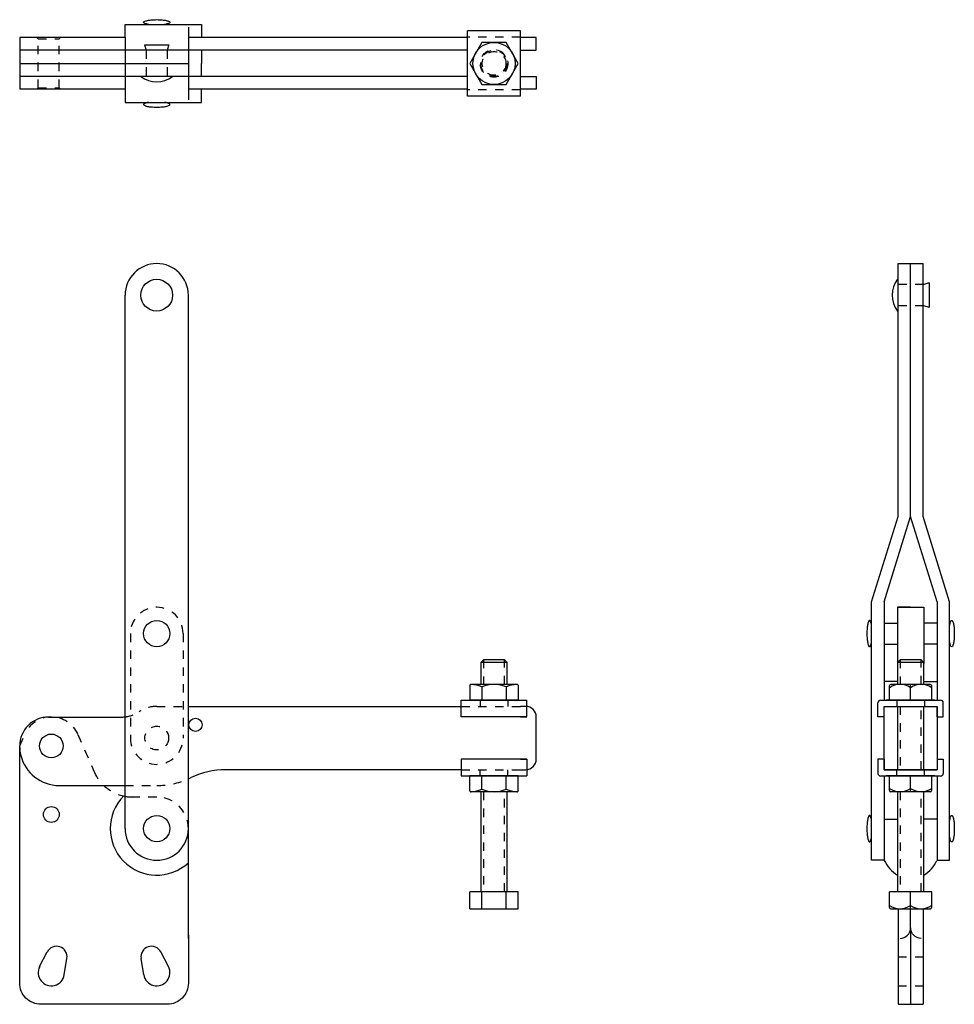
# Model space of a CAD drawing. Extents: x 36.4 to 47.4, y 0.1 to 11.7.
import ezdxf

# ---------------------------------------------------------------- set-up
doc = ezdxf.new("R2010")
doc.units = 0
doc.header["$LTSCALE"] = 0.3
doc.header["$MEASUREMENT"] = 0
doc.linetypes.add('HIDDEN', pattern=[0.375, 0.25, -0.125])
doc.layers.get('0').update_dxf_attribs({"linetype": 'CONTINUOUS'})
doc.layers.get('DEFPOINTS').update_dxf_attribs({"linetype": 'CONTINUOUS'})
for name, color, linetype in [('DIM', 7, 'CONTINUOUS'), ('HIDDEN', 7, 'HIDDEN'), ('OBJ', 1, 'CONTINUOUS')]:
    doc.layers.add(name, color=color, linetype=linetype)

msp = doc.modelspace()

# ---------------------------------------------------------------- linework, layer by layer
at = {"color": 7}
for p, q in [((38.354, 11.666), (38.51, 11.666)), ((38.51, 11.666), (38.51, 11.51)), ((41.834, 11.454), (41.69, 11.204)), ((42.123, 11.454), (41.834, 11.454)), ((42.267, 11.204), (42.123, 11.454)), ((38.51, 11.36), (38.51, 11.204)), ((38.51, 11.048), (38.51, 11.204)), ((41.69, 11.204), (41.834, 10.954)), ((42.123, 10.954), (42.267, 11.204)), ((38.51, 10.742), (38.51, 10.898)), ((41.834, 10.954), (42.123, 10.954)), ((38.354, 10.742), (38.51, 10.742)), ((36.354, 3.006), (36.354, 3.113))]:
    msp.add_line(p, q, dxfattribs=at)
at = {"color": 7, "linetype": 'HIDDEN'}
for p, q in [((37.979, 3.582), (38.354, 3.582)), ((36.354, 3.113), (36.413, 3.249)), ((37.044, 3.249), (37.236, 2.808)), ((37.604, 2.644), (37.979, 2.644)), ((37.979, 2.508), (37.694, 2.508))]:
    msp.add_line(p, q, dxfattribs=at)
at = {"color": 7, "linetype": 'Continuous'}
for p, q in [((36.354, 0.832), (36.354, 3.006)), ((36.822, 2.644), (37.428, 2.644)), ((37.604, 2.133), (37.604, 2.585)), ((38.354, 2.133), (38.354, 2.324)), ((38.354, 0.982), (38.354, 2.133)), ((38.354, 0.832), (38.354, 0.982))]:
    msp.add_line(p, q, dxfattribs=at)
at = {"color": 7}
for points in [[(37.604, 11.517), (37.604, 11.666), (38.354, 11.666)], [(41.666, 11.51), (38.354, 11.51)], [(42.291, 11.36), (42.479, 11.36), (42.479, 11.51), (42.291, 11.51)], [(42.291, 11.048), (42.479, 11.048), (42.479, 10.898), (42.291, 10.898)], [(37.604, 10.892), (37.604, 10.742), (38.354, 10.742)], [(41.666, 10.898), (38.354, 10.898)], [(46.607, 2.757), (46.607, 1.758), (46.457, 1.758), (46.457, 4.82)], [(46.607, 4.82), (46.607, 3.656)], [(47.232, 2.757), (47.232, 1.758), (47.381, 1.758), (47.381, 4.82)], [(47.232, 4.82), (47.232, 3.656)], [(46.919, 4.758), (46.763, 4.758)], [(37.604, 2.585), (37.604, 4.445)], [(38.354, 2.324), (38.354, 4.445)], [(46.763, 3.877), (46.607, 3.877)], [(47.075, 3.877), (47.232, 3.877)], [(38.354, 3.582), (41.591, 3.582)], [(36.697, 3.456), (37.577, 3.456)], [(37.428, 2.644), (37.604, 2.644)], [(46.607, 2.244), (46.763, 2.244)], [(47.232, 2.244), (47.075, 2.244)]]:
    msp.add_lwpolyline(points, dxfattribs=at)
for points in [[(41.666, 11.36), (38.255, 11.36), (37.604, 11.36, 0.414214)], [(41.666, 11.048), (38.255, 11.048), (37.604, 11.048, -0.414214)], [(42.291, 2.832), (42.354, 2.832, 0.414214), (42.479, 2.957), (42.479, 3.457, 0.414214), (42.354, 3.582), (42.291, 3.582)], [(41.591, 2.832), (38.796, 2.832, 0.113182), (38.387, 2.738, 0.113182)], [(46.794, 0.832, 0.414214), (46.919, 0.957), (46.919, 1.182)], [(47.044, 0.832, -0.414214), (46.919, 0.957)], [(38.354, 0.87), (38.354, 0.301, -0.414214), (38.104, 0.051), (36.604, 0.051, -0.414214), (36.354, 0.301)]]:
    msp.add_lwpolyline(points, format="xyb", dxfattribs=at)
msp.add_lwpolyline([(47.082, 2.832), (46.756, 2.832), (46.607, 2.832), (46.607, 3.582), (46.756, 3.582), (47.082, 3.582), (47.232, 3.582), (47.232, 2.832)], close=True, dxfattribs=at)
at = {"color": 7, "linetype": 'Continuous'}
msp.add_lwpolyline([(36.697, 3.456, 0.414214), (36.354, 3.113, 0.414214)], format="xyb", dxfattribs=at)
at = {"color": 7}
for centre, radius in [((37.979, 4.445), 0.156), ((38.439, 3.363), 0.0783), ((37.979, 2.133), 0.156)]:
    msp.add_circle(centre, radius, dxfattribs=at)
at = {"color": 7, "linetype": 'HIDDEN'}
for centre, radius, start, end in [((37.563, 3.831), 0.375, 276.174, 303.6263), ((37.979, 3.207), 0.375, 90, 123.6263), ((36.729, 3.113), 0.344, 23.4607, 156.5393), ((37.694, 3.008), 0.5, 203.4607, 226.6581), ((37.979, 3.582), 0.938, 270.0124, 293.5782), ((37.694, 3.008), 0.5, 226.6581, 259.5571), ((37.694, 3.008), 0.5, 259.5571, 270), ((37.979, 2.133), 0.375, 360, 90)]:
    msp.add_arc(centre, radius, start, end, dxfattribs=at)
at = {"color": 7}
for centre, radius, start, end in [((37.563, 3.831), 0.375, 270, 276.174), ((36.822, 3.113), 0.469, 180, 193.7471), ((37.979, 3.582), 0.938, 293.5782, 295.8419), ((36.729, 0.426), 0.156, 152.4676, 350.6625), ((37.979, 0.426), 0.156, 189.3375, 27.5324)]:
    msp.add_arc(centre, radius, start, end, dxfattribs=at)
at = {"color": 7, "linetype": 'Continuous'}
for centre, radius, start, end in [((36.822, 3.113), 0.469, 193.7471, 270.0124), ((37.979, 2.133), 0.375, 180, 0)]:
    msp.add_arc(centre, radius, start, end, dxfattribs=at)
at = {"layer": 'DEFPOINTS', "color": 7, "linetype": 'ByBlock'}
msp.add_point((42.291, 10.892), dxfattribs=at)
at = {"layer": 'DIM', "color": 7}
for p, q in [((38.354, 11.635), (38.354, 10.773)), ((37.604, 11.51), (36.354, 11.51)), ((36.557, 11.51), (36.572, 11.494)), ((36.838, 11.51), (36.822, 11.494)), ((37.604, 11.517), (37.604, 10.892)), ((37.604, 11.36), (36.354, 11.36)), ((37.833, 11.423), (38.124, 11.423)), ((37.833, 11.423), (37.854, 11.36)), ((38.124, 11.423), (38.104, 11.36)), ((36.354, 11.204), (38.354, 11.204)), ((37.604, 11.048), (36.354, 11.048)), ((37.604, 10.898), (36.354, 10.898)), ((36.557, 10.898), (36.572, 10.914)), ((36.838, 10.898), (36.822, 10.914)), ((46.77, 5.832), (46.77, 8.832)), ((46.77, 8.832), (47.069, 8.832)), ((46.919, 5.832), (46.919, 8.832)), ((47.069, 5.832), (47.069, 8.832)), ((47.138, 8.602), (47.075, 8.582)), ((47.138, 8.602), (47.138, 8.311)), ((37.604, 4.445), (37.604, 8.457)), ((38.354, 4.445), (38.354, 8.457)), ((47.138, 8.311), (47.075, 8.332)), ((46.457, 4.82), (46.77, 5.832)), ((46.607, 4.82), (46.919, 5.832)), ((47.232, 4.82), (46.919, 5.832)), ((47.381, 4.82), (47.069, 5.832)), ((46.763, 4.758), (46.763, 4.09)), ((46.763, 4.758), (46.919, 4.758)), ((46.919, 4.758), (47.075, 4.758)), ((47.075, 4.758), (47.075, 4.09)), ((46.607, 4.57), (46.763, 4.57)), ((47.232, 4.57), (47.075, 4.57)), ((46.607, 4.32), (46.763, 4.32)), ((47.232, 4.32), (47.075, 4.32)), ((36.59, 0.498), (36.68, 0.671)), ((36.883, 0.4), (36.914, 0.593)), ((37.824, 0.4), (37.793, 0.593)), ((38.117, 0.498), (38.027, 0.671))]:
    msp.add_line(p, q, dxfattribs=at)
at = {"layer": 'DIM'}
for p, q in [((36.354, 11.51), (36.354, 10.898)), ((46.772, 1.182), (46.772, 0.051)), ((47.066, 1.182), (47.066, 0.051)), ((46.919, 0.957), (46.919, 0.051)), ((36.354, 0.301), (36.354, 0.832)), ((46.772, 0.051), (47.066, 0.051))]:
    msp.add_line(p, q, dxfattribs=at)
at = {"layer": 'DIM', "color": 7, "linetype": 'HIDDEN'}
for p, q in [((36.572, 11.494), (36.822, 11.494)), ((36.572, 10.914), (36.572, 11.494)), ((36.822, 10.914), (36.822, 11.494)), ((37.854, 11.36), (37.854, 11.048)), ((38.104, 11.36), (38.104, 11.048)), ((36.572, 10.914), (36.822, 10.914)), ((47.075, 8.582), (46.763, 8.582)), ((47.075, 8.332), (46.763, 8.332)), ((37.666, 4.445), (37.666, 3.207)), ((38.291, 4.445), (38.291, 3.207)), ((46.772, 0.613), (47.066, 0.613)), ((46.772, 0.269), (47.066, 0.269))]:
    msp.add_line(p, q, dxfattribs=at)
at = {"layer": 'DIM', "color": 7}
for points in [[(37.822, 11.691, -0.287816), (37.828, 11.7, -0.063192), (37.868, 11.713, -0.028693), (37.914, 11.72, -0.020666), (37.979, 11.723, -0.020666), (38.043, 11.72, -0.028693), (38.089, 11.713, -0.063192), (38.129, 11.7, -0.287816), (38.135, 11.691, -0.287816), (38.129, 11.683, -0.063192), (38.089, 11.669, -0.010486), (38.072, 11.666, -0.020666)], [(37.885, 11.666, -0.010486), (37.868, 11.669, -0.063192), (37.828, 11.683, -0.287816), (37.822, 11.691, -0.287816)], [(37.885, 10.742, 0.010486), (37.868, 10.739, 0.063192), (37.828, 10.726, 0.287816), (37.822, 10.717, 0.287816)], [(37.822, 10.717, 0.287816), (37.828, 10.709, 0.063192), (37.868, 10.695, 0.028693), (37.914, 10.689, 0.020666), (37.979, 10.686, 0.020666), (38.043, 10.689, 0.028693), (38.089, 10.695, 0.063192), (38.129, 10.709, 0.287816), (38.135, 10.717, 0.287816), (38.129, 10.726, 0.063192), (38.089, 10.739, 0.010486), (38.072, 10.742, 0.020666)], [(46.432, 4.601, 0.287816), (46.423, 4.596, 0.063192), (46.41, 4.555, 0.028693), (46.403, 4.509, 0.020666), (46.401, 4.445, 0.020666), (46.403, 4.381, 0.028693), (46.41, 4.335, 0.063192), (46.423, 4.294, 0.287816), (46.432, 4.289, 0.287816), (46.44, 4.294, 0.063192), (46.454, 4.335, 0.010486), (46.457, 4.351, 0.020666)], [(46.457, 4.539, 0.010486), (46.454, 4.555, 0.063192), (46.44, 4.596, 0.287816), (46.432, 4.601, 0.287816)], [(47.406, 4.601, -0.287816), (47.415, 4.596, -0.063192), (47.428, 4.555, -0.028693), (47.435, 4.509, -0.020666), (47.437, 4.445, -0.020666), (47.435, 4.381, -0.028693), (47.428, 4.335, -0.063192), (47.415, 4.294, -0.287816), (47.406, 4.289, -0.287816), (47.398, 4.294, -0.063192), (47.384, 4.335, -0.010486), (47.381, 4.351, -0.020666)], [(47.381, 4.539, -0.010486), (47.384, 4.555, -0.063192), (47.398, 4.596, -0.287816), (47.406, 4.601, -0.287816)], [(46.432, 2.289, 0.287816), (46.423, 2.283, 0.063192), (46.41, 2.243, 0.028693), (46.403, 2.197, 0.020666), (46.401, 2.133, 0.020666), (46.403, 2.068, 0.028693), (46.41, 2.022, 0.063192), (46.423, 1.982, 0.287816), (46.432, 1.976, 0.287816), (46.44, 1.982, 0.063192), (46.454, 2.022, 0.010486), (46.457, 2.039, 0.020666)], [(46.457, 2.226, 0.010486), (46.454, 2.243, 0.063192), (46.44, 2.283, 0.287816), (46.432, 2.289, 0.287816)], [(47.406, 2.289, -0.287816), (47.415, 2.283, -0.063192), (47.428, 2.243, -0.028693), (47.435, 2.197, -0.020666), (47.437, 2.133, -0.020666), (47.435, 2.068, -0.028693), (47.428, 2.022, -0.063192), (47.415, 1.982, -0.287816), (47.406, 1.976, -0.287816), (47.398, 1.982, -0.063192), (47.384, 2.022, -0.010486), (47.381, 2.039, -0.020666)], [(47.381, 2.226, -0.010486), (47.384, 2.243, -0.063192), (47.398, 2.283, -0.287816), (47.406, 2.289, -0.287816)]]:
    msp.add_lwpolyline(points, format="xyb", dxfattribs=at)
for centre, radius in [((37.979, 8.457), 0.188), ((36.729, 3.113), 0.141), ((36.729, 2.3), 0.0938)]:
    msp.add_circle(centre, radius, dxfattribs=at)
at = {"layer": 'DIM', "color": 7, "linetype": 'HIDDEN'}
msp.add_circle((37.979, 3.207), 0.141, dxfattribs=at)
at = {"layer": 'DIM', "color": 7}
for centre, radius, start, end in [((37.979, 11.298), 0.313, 233.1301, 306.8699), ((37.979, 8.457), 0.375, 0, 180), ((47.013, 8.457), 0.313, 143.1301, 216.8699), ((37.979, 2.133), 0.551, 135.4112, 312.889), ((46.971, 1.923), 0.4, 204.491, 238.7053), ((46.867, 1.923), 0.4, 301.2947, 335.509), ((36.791, 0.613), 0.125, 350.6625, 152.4677), ((37.916, 0.613), 0.125, 27.5323, 189.3375)]:
    msp.add_arc(centre, radius, start, end, dxfattribs=at)
at = {"layer": 'DIM', "color": 7, "linetype": 'HIDDEN'}
for centre, start, end in [((37.979, 4.445), 0, 180), ((37.979, 3.207), 180, 0)]:
    msp.add_arc(centre, 0.312, start, end, dxfattribs=at)
at = {"layer": 'HIDDEN', "color": 7}
for p, q in [((42.291, 11.517), (41.666, 11.517)), ((42.291, 10.892), (41.666, 10.892)), ((41.854, 4.135), (41.854, 3.843)), ((42.104, 3.843), (42.104, 4.135)), ((46.794, 4.135), (46.794, 3.843)), ((47.044, 3.843), (47.044, 4.135)), ((41.815, 3.656), (41.815, 3.582)), ((42.143, 3.656), (42.143, 3.582)), ((46.755, 3.656), (46.755, 3.582)), ((47.083, 3.656), (47.083, 3.582)), ((41.591, 3.582), (42.366, 3.582)), ((46.794, 3.582), (46.794, 2.832)), ((47.044, 2.832), (47.044, 3.582)), ((41.591, 2.832), (42.366, 2.832)), ((41.815, 2.757), (41.815, 2.832)), ((42.143, 2.757), (42.143, 2.832)), ((46.755, 2.757), (46.755, 2.832)), ((47.083, 2.757), (47.083, 2.832)), ((41.854, 2.57), (41.854, 1.385)), ((42.104, 1.385), (42.104, 2.57)), ((46.794, 2.57), (46.794, 1.385)), ((47.044, 1.385), (47.044, 2.57))]:
    msp.add_line(p, q, dxfattribs=at)
for radius in [0.164, 0.156, 0.141]:
    msp.add_circle((41.979, 11.204), radius, dxfattribs=at)
at = {"layer": 'OBJ', "color": 7}
for p, q in [((41.666, 10.817), (41.666, 11.591)), ((42.291, 11.591), (41.666, 11.591)), ((41.666, 10.848), (41.666, 11.56)), ((42.291, 10.817), (42.291, 11.591)), ((42.291, 10.848), (42.291, 11.56)), ((41.834, 11.454), (41.69, 11.204)), ((42.123, 11.454), (41.834, 11.454)), ((42.267, 11.204), (42.123, 11.454)), ((41.69, 11.204), (41.834, 10.954)), ((42.123, 10.954), (42.267, 11.204)), ((41.834, 10.954), (42.123, 10.954)), ((42.291, 10.817), (41.666, 10.817)), ((41.854, 4.135), (41.822, 4.104)), ((41.822, 4.104), (41.822, 3.843)), ((42.135, 4.104), (41.822, 4.104)), ((42.104, 4.135), (41.854, 4.135)), ((42.104, 4.135), (42.135, 4.104)), ((42.135, 3.843), (42.135, 4.104)), ((46.794, 4.135), (46.763, 4.104)), ((46.763, 4.104), (46.763, 3.843)), ((47.075, 4.104), (46.763, 4.104)), ((47.044, 4.135), (46.794, 4.135)), ((47.044, 4.135), (47.075, 4.104)), ((47.075, 3.843), (47.075, 4.104)), ((41.69, 3.828), (41.69, 3.656)), ((42.252, 3.843), (41.705, 3.843)), ((41.834, 3.813), (41.834, 3.656)), ((42.123, 3.813), (42.123, 3.656)), ((42.267, 3.828), (42.267, 3.656)), ((46.669, 3.656), (46.669, 3.828)), ((46.919, 3.843), (46.685, 3.843)), ((47.153, 3.843), (46.919, 3.843)), ((46.919, 3.656), (46.919, 3.843)), ((47.169, 3.656), (47.169, 3.828)), ((41.591, 3.656), (42.366, 3.656)), ((41.591, 3.457), (41.591, 3.656)), ((42.267, 3.656), (41.69, 3.656)), ((42.366, 3.457), (42.366, 3.656)), ((46.532, 3.457), (46.532, 3.625)), ((46.563, 3.656), (47.275, 3.656)), ((47.208, 3.656), (46.63, 3.656)), ((47.306, 3.457), (47.306, 3.625)), ((46.607, 3.582), (47.232, 3.582)), ((46.607, 3.457), (46.607, 3.582)), ((46.763, 3.582), (46.763, 2.832)), ((47.075, 2.832), (47.075, 3.582)), ((47.232, 3.457), (47.232, 3.582)), ((42.366, 3.457), (41.591, 3.457)), ((41.666, 3.457), (41.591, 3.457)), ((42.291, 3.457), (42.366, 3.457)), ((46.607, 3.457), (46.532, 3.457)), ((47.232, 3.457), (47.306, 3.457)), ((42.366, 2.957), (41.591, 2.957)), ((41.666, 2.957), (41.591, 2.957)), ((41.591, 2.957), (41.591, 2.757)), ((42.291, 2.957), (42.366, 2.957)), ((42.366, 2.957), (42.366, 2.757)), ((46.607, 2.957), (46.532, 2.957)), ((46.532, 2.957), (46.532, 2.788)), ((46.607, 2.957), (46.607, 2.832)), ((47.232, 2.957), (47.306, 2.957)), ((47.232, 2.957), (47.232, 2.832)), ((47.306, 2.957), (47.306, 2.788)), ((46.607, 2.832), (47.232, 2.832)), ((41.591, 2.757), (42.366, 2.757)), ((42.267, 2.757), (41.69, 2.757)), ((41.69, 2.585), (41.69, 2.757)), ((41.834, 2.6), (41.834, 2.757)), ((42.123, 2.6), (42.123, 2.757)), ((42.267, 2.585), (42.267, 2.757)), ((46.563, 2.757), (47.275, 2.757)), ((47.208, 2.757), (46.63, 2.757)), ((46.669, 2.585), (46.669, 2.757)), ((46.919, 2.57), (46.919, 2.757)), ((47.169, 2.585), (47.169, 2.757)), ((42.252, 2.57), (41.705, 2.57)), ((41.822, 2.57), (41.822, 1.385)), ((42.135, 1.385), (42.135, 2.57)), ((47.153, 2.57), (46.685, 2.57)), ((46.763, 2.57), (46.763, 1.385)), ((47.075, 1.385), (47.075, 2.57)), ((41.69, 1.182), (41.69, 1.385)), ((42.267, 1.385), (41.69, 1.385)), ((42.135, 1.385), (41.822, 1.385)), ((41.834, 1.182), (41.834, 1.385)), ((42.123, 1.182), (42.123, 1.385)), ((42.267, 1.182), (42.267, 1.385)), ((46.669, 1.198), (46.669, 1.385)), ((47.169, 1.385), (46.669, 1.385)), ((47.075, 1.385), (46.763, 1.385)), ((47.075, 1.385), (46.763, 1.385)), ((46.919, 1.182), (46.919, 1.385)), ((47.169, 1.198), (47.169, 1.385)), ((41.69, 1.182), (42.267, 1.182)), ((46.685, 1.182), (46.919, 1.182)), ((46.919, 1.182), (47.153, 1.182))]:
    msp.add_line(p, q, dxfattribs=at)
msp.add_circle((41.979, 11.204), 0.25, dxfattribs=at)
for centre, radius, start, end in [((41.705, 3.828), 0.0156, 87.3722, 180), ((41.69, 3.487), 0.356, 66.1113, 87.3722), ((41.979, 3.487), 0.356, 66.1113, 113.8887), ((42.267, 3.487), 0.356, 92.6278, 113.8887), ((42.252, 3.828), 0.0156, 0, 92.6278), ((46.794, 3.624), 0.219, 55.2606, 124.7394), ((46.685, 3.828), 0.0156, 90, 180), ((47.044, 3.624), 0.219, 55.2606, 124.7394), ((47.153, 3.828), 0.0156, 360, 90), ((46.563, 3.625), 0.0312, 90, 180), ((47.275, 3.625), 0.0312, 0, 90), ((46.563, 2.788), 0.0312, 180, 270), ((47.275, 2.788), 0.0312, 270, 0), ((41.705, 2.585), 0.0156, 180, 272.6278), ((41.69, 2.926), 0.356, 272.6278, 293.8887), ((41.979, 2.926), 0.356, 246.1113, 293.8887), ((42.267, 2.926), 0.356, 246.1113, 267.3722), ((42.252, 2.585), 0.0156, 267.3722, 0), ((46.794, 2.789), 0.219, 235.2606, 304.7394), ((46.685, 2.585), 0.0156, 180, 270), ((47.044, 2.789), 0.219, 235.2606, 304.7394), ((47.153, 2.585), 0.0156, 270, 0), ((46.792, 1.402), 0.219, 235.2606, 304.7394), ((46.685, 1.198), 0.0156, 180, 270), ((47.042, 1.402), 0.219, 235.2606, 304.7394), ((47.153, 1.198), 0.0156, 270, 0)]:
    msp.add_arc(centre, radius, start, end, dxfattribs=at)

doc.saveas('drawing.dxf')
